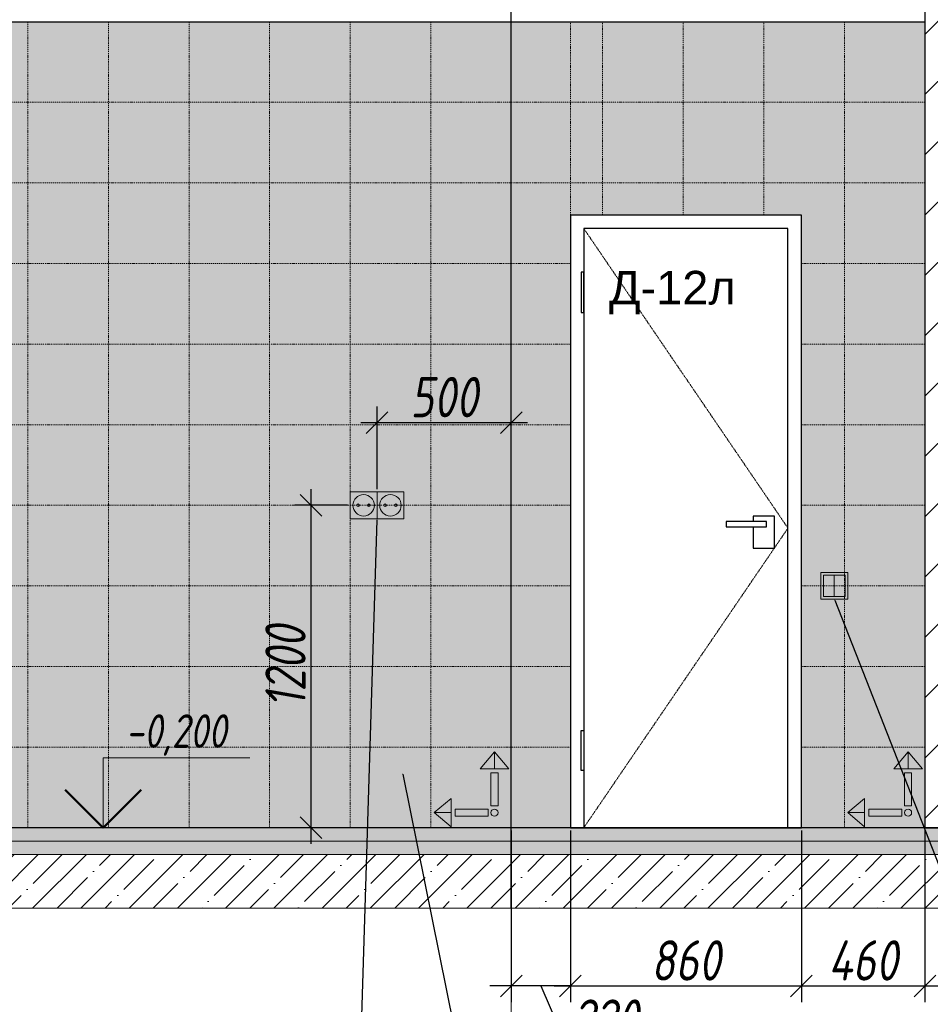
# Model space of a CAD drawing. Header units: millimetres. Extents: x -57162 to 485422, y -209335 to -9481.
# Tile 233 of 256: x 240532 to 243923, y -200444 to -196779. Entities that reach past the tile are written whole.
import ezdxf
from ezdxf import colors
from ezdxf.entities.mleader import LeaderData, LeaderLine
from ezdxf.enums import TextEntityAlignment as Align
from ezdxf.math import Vec2, Vec3

# ---------------------------------------------------------------- set-up
doc = ezdxf.new("R2010")
doc.units = ezdxf.units.MM
doc.linetypes.add('( Hidden )', pattern=[0.375, 0.25, -0.125])
doc.linetypes.add('DASHDOT', pattern=[25.4, 12.7, -6.35, 0, -6.35])
doc.layers.get('Defpoints').update_dxf_attribs({"color": 31})
for name, color, linetype, lineweight in [('A-DETL-GENF', 7, 'Continuous', 5), ('dim_pot', 128, 'Continuous', 9), ('EOM', 1, 'Continuous', 5), ('meb', 26, 'Continuous', 15)]:
    doc.layers.add(name, color=color, linetype=linetype, lineweight=lineweight)
for name, color, linetype, lineweight, true_color in [('dim_per', 7, 'Continuous', 9, 0x1c3800), ('dim_razv', 7, 'DASHDOT', 9, 0x183018), ('pol', 7, 'Continuous', 15, 0x55666d), ('wall_new', 7, 'Continuous', 30, 0x003d7a)]:
    doc.layers.add(name, color=color, linetype=linetype, lineweight=lineweight, true_color=true_color)
doc.styles.add('fl_iso paper', font='isocpeur.ttf', dxfattribs={"width": 0.8, "oblique": 10})
doc.styles.add('In tre', font='isocpeur.ttf', dxfattribs={"width": 0.8, "oblique": 10})
doc.styles.get("Standard").update_dxf_attribs({"font": 'arial.ttf'})
doc.dimstyles.new('In tre 1_50', dxfattribs={"dimtxt": 150, "dimasz": 80, "dimexe": 60, "dimexo": 10, "dimgap": 20, "dimtad": 1, "dimdec": 0, "dimrnd": 5, "dimzin": 0, "dimdsep": 46, "dimtxsty": 'fl_iso paper', "dimblk": 'OBLIQUE', "dimcen": 0, "dimdle": 60, "dimadec": 0, "dimazin": 0, "dimtfac": 1, "dimtdec": 0, "dimtofl": 0, "dimtmove": 1, "dimatfit": 1, "dimfxl": 40, "dimtolj": 1, "dimtzin": 0, "dimarcsym": 1})

# ---------------------------------------------------------------- blocks, each defined once
blk = doc.blocks.new('_Oblique')
at = {"color": 0, "linetype": 'ByBlock', "lineweight": -2}
blk.add_line((-0.5, -0.5), (0.5, 0.5), dxfattribs=at)
blk = doc.blocks.new('*D946')
at = {"layer": 'Defpoints', "color": 0, "linetype": 'ByBlock', "transparency": 16777216}
for p in [(242582.5, -199786.3), (243442.5, -199786.3), (243442.5, -200375.5)]:
    blk.add_point(p, dxfattribs=at)
at = {"layer": 'dim_razv', "color": 0, "linetype": 'ByBlock', "lineweight": -2, "transparency": 16777216}
for p, q in [((242582.5, -199796.3), (242582.5, -200435.5)), ((243442.5, -199796.3), (243442.5, -200435.5)), ((242522.5, -200375.5), (243502.5, -200375.5))]:
    blk.add_line(p, q, dxfattribs=at)
at = {"layer": 'dim_razv', "color": 0, "linetype": 'ByBlock', "lineweight": -2, "transparency": 16777216, "xscale": 80, "yscale": 80, "zscale": 80, "rotation": 180}
blk.add_blockref('_Oblique', (242582.5, -200375.5), dxfattribs=at)
at = {"layer": 'dim_razv', "color": 0, "linetype": 'ByBlock', "lineweight": -2, "transparency": 16777216, "xscale": 80, "yscale": 80, "zscale": 80}
blk.add_blockref('_Oblique', (243442.5, -200375.5), dxfattribs=at)
at = {"layer": 'dim_razv', "color": 0, "linetype": 'ByBlock', "transparency": 16777216, "insert": (243012.5, -200280.5), "char_height": 150, "attachment_point": 5, "style": 'fl_iso paper'}
blk.add_mtext('\\A1;860', dxfattribs=at)
blk = doc.blocks.new('*D947')
at = {"layer": 'Defpoints', "color": 0, "linetype": 'ByBlock', "transparency": 16777216}
for p in [(243442.5, -199786.3), (243902.5, -199786.3), (243902.5, -200375.5)]:
    blk.add_point(p, dxfattribs=at)
at = {"layer": 'dim_razv', "color": 0, "linetype": 'ByBlock', "lineweight": -2, "transparency": 16777216}
for p, q in [((243442.5, -199796.3), (243442.5, -200435.5)), ((243902.5, -199796.3), (243902.5, -200435.5)), ((243382.5, -200375.5), (243962.5, -200375.5))]:
    blk.add_line(p, q, dxfattribs=at)
at = {"layer": 'dim_razv', "color": 0, "linetype": 'ByBlock', "lineweight": -2, "transparency": 16777216, "xscale": 80, "yscale": 80, "zscale": 80, "rotation": 180}
blk.add_blockref('_Oblique', (243442.5, -200375.5), dxfattribs=at)
at = {"layer": 'dim_razv', "color": 0, "linetype": 'ByBlock', "lineweight": -2, "transparency": 16777216, "xscale": 80, "yscale": 80, "zscale": 80}
blk.add_blockref('_Oblique', (243902.5, -200375.5), dxfattribs=at)
at = {"layer": 'dim_razv', "color": 0, "linetype": 'ByBlock', "transparency": 16777216, "insert": (243672.5, -200280.5), "char_height": 150, "attachment_point": 5, "style": 'fl_iso paper'}
blk.add_mtext('\\A1;460', dxfattribs=at)
blk = doc.blocks.new('*D948')
at = {"layer": 'Defpoints', "color": 0, "linetype": 'ByBlock', "transparency": 16777216}
for p in [(242362.5, -199786.3), (242582.5, -199786.3), (242362.5, -200375.5)]:
    blk.add_point(p, dxfattribs=at)
at = {"layer": 'dim_razv', "color": 0, "linetype": 'ByBlock', "lineweight": -2, "transparency": 16777216}
for p, q in [((242362.5, -199796.3), (242362.5, -200435.5)), ((242582.5, -199796.3), (242582.5, -200435.5)), ((242362.5, -200375.5), (242282.5, -200375.5)), ((242582.5, -200375.5), (242362.5, -200375.5)), ((242472.5, -200375.5), (242567, -200595.5)), ((242582.5, -200375.5), (242662.5, -200375.5)), ((242567, -200595.5), (242861.5, -200595.5))]:
    blk.add_line(p, q, dxfattribs=at)
at = {"layer": 'dim_razv', "color": 0, "linetype": 'ByBlock', "lineweight": -2, "transparency": 16777216, "xscale": 80, "yscale": 80, "zscale": 80}
blk.add_blockref('_Oblique', (242362.5, -200375.5), dxfattribs=at)
at = {"layer": 'dim_razv', "color": 0, "linetype": 'ByBlock', "lineweight": -2, "transparency": 16777216, "xscale": 80, "yscale": 80, "zscale": 80, "rotation": 180}
blk.add_blockref('_Oblique', (242582.5, -200375.5), dxfattribs=at)
at = {"layer": 'dim_razv', "color": 0, "linetype": 'ByBlock', "transparency": 16777216, "insert": (242714.2, -200500.5), "char_height": 150, "attachment_point": 5, "style": 'fl_iso paper'}
blk.add_mtext('\\A1;220', dxfattribs=at)
blk = doc.blocks.new('1')
at = {"layer": 'pol', "linetype": 'ByBlock'}
h = blk.add_hatch(color=1, dxfattribs=at)
h.paths.add_polyline_path([(35776.4, 73135.4), (35803.1, 73135.4), (35803.1, 73259), (35776.4, 73259)])
h.paths.add_polyline_path([(35789.8, 73274.6), (35843.2, 73274.6), (35789.8, 73338.2)])
h.paths.add_polyline_path([(35789.8, 73274.6), (35736.3, 73274.6), (35789.8, 73338.2)])
edge = h.paths.add_edge_path()
edge.add_arc((35789.8, 73110.5), 13.4, 0, 360)
h = blk.add_hatch(color=1, dxfattribs=at)
h.paths.add_polyline_path([(35813.3, 73097.1), (35813.3, 73123.9), (35936.9, 73123.9), (35936.9, 73097.1)])
h.paths.add_polyline_path([(35952.5, 73110.5), (35952.5, 73164), (36016.1, 73110.5)])
h.paths.add_polyline_path([(35952.5, 73110.5), (35952.5, 73057), (36016.1, 73110.5)])
at = {"layer": 'pol', "color": 1, "linetype": 'ByBlock'}
for points in [[(35789.8, 73274.6), (35736.3, 73274.6), (35789.8, 73338.2), (35789.8, 73274.6)], [(35789.8, 73274.6), (35843.2, 73274.6), (35789.8, 73338.2), (35789.8, 73274.6)], [(35952.5, 73110.5), (35952.5, 73164), (36016.1, 73110.5), (35952.5, 73110.5)], [(35952.5, 73110.5), (35952.5, 73057), (36016.1, 73110.5), (35952.5, 73110.5)]]:
    blk.add_lwpolyline(points, dxfattribs=at)
for points in [[(35776.4, 73135.4), (35803.1, 73135.4), (35803.1, 73259), (35776.4, 73259)], [(35813.3, 73097.1), (35813.3, 73123.9), (35936.9, 73123.9), (35936.9, 73097.1)]]:
    blk.add_lwpolyline(points, close=True, dxfattribs=at)
blk.add_circle((35789.8, 73110.5), 13.4, dxfattribs=at)
blk = doc.blocks.new('*U954')
at = {"layer": 'dim_razv', "color": 253, "ltscale": 0.3, "transparency": 33554687}
blk.add_lwpolyline([(0, -1500), (0, 1500)], dxfattribs=at)
blk = doc.blocks.new('*U955')
at = {"layer": 'dim_pot', "color": 0, "linetype": 'ByBlock', "lineweight": -2, "transparency": 16777216}
for p in [(0, 0), (300, 0), (600, 0), (900, 0), (1200, 0), (1500, 0), (1800, 0), (2100, 0), (2400, 0)]:
    blk.add_blockref('*U954', p, dxfattribs=at)
blk = doc.blocks.new('*U1969')
for p, q in [((5, 10), (5, 15.19)), ((5, 15.19), (15.916, 15.19)), ((0, 10), (10, 10))]:
    blk.add_line(p, q)
at = {"lineweight": 50}
for q in [(2.172, 12.828), (7.828, 12.828)]:
    blk.add_line((5, 10), q, dxfattribs=at)
at = {"style": 'In tre', "oblique": 10, "width": 0.8}
blk.add_attdef('ВЫСОТА', text='', height=2.5, dxfattribs=at).set_placement((10.458, 15.19), align=Align.BOTTOM_CENTER)
blk = doc.blocks.new('*D1982')
at = {"layer": 'Defpoints', "color": 0, "linetype": 'ByBlock', "transparency": 16777216}
for p in [(241762.5, -198586.3), (241616.6, -199786.3), (241762.5, -199786.3)]:
    blk.add_point(p, dxfattribs=at)
at = {"layer": 'dim_razv', "color": 0, "linetype": 'ByBlock', "lineweight": -2, "transparency": 16777216}
for p, q in [((241616.6, -198526.3), (241616.6, -199846.3)), ((241752.5, -198586.3), (241556.6, -198586.3)), ((241752.5, -199786.3), (241556.6, -199786.3))]:
    blk.add_line(p, q, dxfattribs=at)
at = {"layer": 'dim_razv', "color": 0, "linetype": 'ByBlock', "lineweight": -2, "transparency": 16777216, "xscale": 80, "yscale": 80, "zscale": 80}
for p, rotation in [((241616.6, -198586.3), 90), ((241616.6, -199786.3), 270)]:
    blk.add_blockref('_Oblique', p, dxfattribs=dict(at, rotation=rotation))
at = {"layer": 'dim_razv', "color": 0, "linetype": 'ByBlock', "transparency": 16777216, "insert": (241521.6, -199186.3), "char_height": 150, "attachment_point": 5, "rotation": 90, "style": 'fl_iso paper'}
blk.add_mtext('\\A1;1200', dxfattribs=at)
blk = doc.blocks.new('*D1983')
at = {"layer": 'Defpoints', "color": 0, "linetype": 'ByBlock', "transparency": 16777216}
for p in [(242362.5, -198278.7), (241862.5, -198536.3), (242362.5, -198536.3)]:
    blk.add_point(p, dxfattribs=at)
at = {"layer": 'dim_razv', "color": 0, "linetype": 'ByBlock', "lineweight": -2, "transparency": 16777216}
for p, q in [((241862.5, -198526.3), (241862.5, -198218.7)), ((242362.5, -198526.3), (242362.5, -198218.7)), ((241802.5, -198278.7), (242422.5, -198278.7))]:
    blk.add_line(p, q, dxfattribs=at)
at = {"layer": 'dim_razv', "color": 0, "linetype": 'ByBlock', "lineweight": -2, "transparency": 16777216, "xscale": 80, "yscale": 80, "zscale": 80, "rotation": 180}
blk.add_blockref('_Oblique', (241862.5, -198278.7), dxfattribs=at)
at = {"layer": 'dim_razv', "color": 0, "linetype": 'ByBlock', "lineweight": -2, "transparency": 16777216, "xscale": 80, "yscale": 80, "zscale": 80}
blk.add_blockref('_Oblique', (242362.5, -198278.7), dxfattribs=at)
at = {"layer": 'dim_razv', "color": 0, "linetype": 'ByBlock', "transparency": 16777216, "insert": (242112.5, -198183.7), "char_height": 150, "attachment_point": 5, "style": 'fl_iso paper'}
blk.add_mtext('\\A1;500', dxfattribs=at)

msp = doc.modelspace()

# ---------------------------------------------------------------- hatches: boundary and pattern name
at = {"layer": 'A-DETL-GENF'}
h = msp.add_hatch(dxfattribs=at)
h.set_pattern_fill('AR-CONC', color=256, style=0)
h.set_pattern_definition([(50, (117373.31, -207627.55), (182.18467, -15.93909), [19.05, -209.55]), (355, (117373.31, -207627.55), (-35.24342, 191.05685), [15.24, -167.64058]), (100.45144, (117388.5, -207628.88), (146.94125, 175.11775), [16.19, -178.09024]), (46.1842, (117373.31, -207576.75), (271.07904, -42.04233), [28.575, -314.325]), (96.63556, (117395.9, -207580.25), (237.40413, 247.4261), [24.285, -267.1356]), (351.18415, (117373.3, -207576.75), (237.40413, 247.4261), [22.85997, -251.45973]), (21, (117398.71, -207589.45), (151.61439, -102.2652), [19.05, -209.55]), (326, (117398.71, -207589.45), (61.80203, 184.18797), [15.24, -167.64]), (71.45144, (117411.35, -207597.97), (213.41642, 81.92277), [16.19, -178.08994]), (37.5, (117373.313, -207627.55), (3.088603, 84.55504), [0, -165.608, 0, -170.18, 0, -168.275]), (7.5, (117373.31, -207627.55), (66.81966, 100.180575), [0, -97.028, 0, -161.798, 0, -64.135]), (327.5, (117316.67, -207627.55), (135.590595, -5.728744), [0, -63.5, 0, -198.12, 0, -262.89]), (317.5, (117291.27, -207627.55), (148.12918, 25.42649), [0, -82.55, 0, -131.572, 0, -186.69])])
h.paths.add_polyline_path([(237447.5, -199836.3), (247078, -199836.3), (247078, -199786.3), (237447.5, -199786.3)])
h = msp.add_hatch(dxfattribs=at)
h.set_pattern_fill('ANSI35', color=256, scale=10, style=0)
h.set_pattern_definition([(45, (117373.313, -207627.55), (-44.90128, 44.90128), []), (45, (117418.215, -207627.55), (-44.90128, 44.90128), [79.375, -15.875, 0, -15.875])])
h.paths.add_polyline_path([(247078, -199886.3), (237447.5, -199886.3), (237447.5, -199836.3), (247078, -199836.3)])
h = msp.add_hatch(dxfattribs=at)
h.set_pattern_fill('ANSI35', color=256, scale=20, style=0)
h.set_pattern_definition([(45, (117373.31, -207627.55), (-89.80256, 89.80256), []), (45, (117463.12, -207627.55), (-89.80256, 89.80256), [158.75, -31.75, 0, -31.75])])
h.paths.add_polyline_path([(237447.5, -200086.3), (247078, -200086.3), (247078, -199886.3), (237447.5, -199886.3)])
at = {"layer": 'dim_razv', "true_color": 0xffffff, "transparency": 33554687}
h = msp.add_hatch(dxfattribs=at)
h.set_pattern_fill('AR-SAND', scale=2, angle=315)
h.set_pattern_definition([(352.5, (120932.77, 10341.21), (66.950698, 71.47627), [0, -77.216, 0, -86.36, 0, -82.55]), (322.5, (120932.77, 10341.21), (164.94657, 37.802186), [0, -41.656, 0, -69.596, 0, -26.67]), (282.5, (120888.59, 10385.395), (112.066462, -111.659965), [0, -25.4, 0, -91.44, 0, -119.38]), (272.5, (120888.59, 10385.4), (139.51016, -76.45622), [0, -12.7, 0, -59.944, 0, -68.58])])
h.paths.add_polyline_path([(243442.5, -197506.3), (242582.5, -197506.3), (242582.5, -199786.3), (243442.5, -199786.3)], flags=16)
h.paths.add_polyline_path([(244002.5, -196786.3), (244002.5, -199786.3), (246792.5, -199786.3), (246792.5, -196786.3)])
h.paths.add_polyline_path([(238032.5, -196786.3), (238032.5, -199786.3), (243902.5, -199786.3), (243902.5, -196786.3)])
at = {"layer": 'wall_new', "linetype": 'ByBlock', "lineweight": 5}
h = msp.add_hatch(dxfattribs=at)
h.set_pattern_fill('ANSI31', color=256, scale=50)
h.set_pattern_definition([(45, (85873.8, -276284.8), (-112.2532, 112.2532), [])])
h.paths.add_polyline_path([(243902.5, -199786.3), (244002.5, -199786.3), (244002.5, -196686.3), (243902.5, -196686.3)])

# ---------------------------------------------------------------- linework, layer by layer
at = {"lineweight": 30}
msp.add_lwpolyline([(242362.5, -200086.3), (242362.5, -194236.3)], dxfattribs=at)
at = {"linetype": 'ByBlock'}
for points in [[(244002.5, -196786.3), (246792.5, -196786.3), (246792.5, -199786.3), (237932.5, -199786.3), (237932.5, -196786.3)], [(238032.5, -196786.3), (243902.5, -196786.3)], [(243262.5, -198666.3), (243262.5, -198746.3), (243342.5, -198746.3), (243342.5, -198626.3), (243262.5, -198626.3), (243262.5, -198646.3)]]:
    msp.add_lwpolyline(points, dxfattribs=at)
at = {"lineweight": 13}
msp.add_lwpolyline([(238032.5, -196786.3), (243902.5, -196786.3)], dxfattribs=at)
for points in [[(243442.5, -199786.3), (242582.5, -199786.3), (242582.5, -197506.3), (243442.5, -197506.3)], [(237447.5, -199836.3), (247078, -199836.3), (247078, -199786.3), (237447.5, -199786.3)], [(247078, -199886.3), (237447.5, -199886.3), (237447.5, -199836.3), (247078, -199836.3)], [(237447.5, -200086.3), (247078, -200086.3), (247078, -199886.3), (237447.5, -199886.3)]]:
    msp.add_lwpolyline(points, close=True, dxfattribs=at)
at = {"linetype": 'ByBlock'}
for points in [[(243442.5, -197506.3), (242582.5, -197506.3), (242582.5, -199786.3), (243442.5, -199786.3)], [(243392.5, -197556.3), (242632.5, -197556.3), (242632.5, -199786.3), (243392.5, -199786.3)], [(242632.5, -197718.7), (242622.5, -197718.7), (242622.5, -197868.7), (242632.5, -197868.7)], [(243312.5, -198646.3), (243162.5, -198646.3), (243162.5, -198666.3), (243312.5, -198666.3)], [(242632.5, -199574), (242622.5, -199574), (242622.5, -199424), (242632.5, -199424)]]:
    msp.add_lwpolyline(points, close=True, dxfattribs=at)
at = {"color": 253, "linetype": '( Hidden )', "lineweight": 13, "ltscale": 15}
msp.add_lwpolyline([(242632.5, -197556.3), (243392.5, -198671.3), (242632.5, -199786.3)], dxfattribs=at)
at = {"layer": 'dim_razv', "color": 253, "ltscale": 0.3, "transparency": 33554687}
for points in [[(243902.5, -196786.3), (238032.5, -196786.3)], [(242582.5, -197506.3), (242582.5, -196786.3)], [(242702.5, -197506.3), (242702.5, -196786.3)], [(243002.5, -197506.3), (243002.5, -196786.3)], [(243302.5, -197506.3), (243302.5, -196786.3)], [(243602.5, -199786.3), (243602.5, -196786.3)], [(243902.5, -197086.3), (238032.5, -197086.3)], [(243902.5, -197386.3), (238032.5, -197386.3)], [(238032.5, -197686.3), (242582.5, -197686.3)], [(243442.5, -197686.3), (243902.5, -197686.3)], [(238032.5, -197986.3), (242582.5, -197986.3)], [(243442.5, -197986.3), (243902.5, -197986.3)], [(238032.5, -198286.3), (242582.5, -198286.3)], [(243442.5, -198286.3), (243902.5, -198286.3)], [(238032.5, -198586.3), (242582.5, -198586.3)], [(243442.5, -198586.3), (243902.5, -198586.3)], [(238032.5, -198886.3), (242582.5, -198886.3)], [(243442.5, -198886.3), (243902.5, -198886.3)], [(238032.5, -199186.3), (242582.5, -199186.3)], [(243442.5, -199186.3), (243902.5, -199186.3)], [(237932.5, -199486.3), (242582.5, -199486.3)], [(243442.5, -199486.3), (243902.5, -199486.3)]]:
    msp.add_lwpolyline(points, dxfattribs=at)
at = {"layer": 'EOM', "color": 172, "linetype": 'ByBlock', "true_color": 0x0000d6}
for points in [[(241862.5, -198636.3), (241762.5, -198636.3), (241762.5, -198536.3), (241862.5, -198536.3)], [(241962.5, -198636.3), (241862.5, -198636.3), (241862.5, -198536.3), (241962.5, -198536.3)]]:
    msp.add_lwpolyline(points, close=True, dxfattribs=at)
at = {"layer": 'EOM', "color": 252, "linetype": 'ByBlock'}
for points in [[(243615, -198936.3), (243515, -198936.3), (243515, -198836.3), (243615, -198836.3)], [(243605, -198926.3), (243525, -198926.3), (243525, -198846.3), (243605, -198846.3)]]:
    msp.add_lwpolyline(points, close=True, dxfattribs=at)
msp.add_lwpolyline([(243565, -198846.3), (243565, -198926.3)], dxfattribs=at)
at = {"layer": 'EOM', "color": 172, "linetype": 'ByBlock', "true_color": 0x0000d6}
for centre, radius in [((241812.5, -198586.3), 40), ((241912.5, -198586.3), 40), ((241792.5, -198586.3), 5), ((241832.5, -198586.3), 5), ((241892.5, -198586.3), 5), ((241932.5, -198586.3), 5)]:
    msp.add_circle(centre, radius, dxfattribs=at)
at = {"layer": 'meb', "color": 5, "true_color": 0x0505ff}
msp.add_lwpolyline([(242362.5, -199799.8), (242362.5, -201104)], dxfattribs=at)
at = {"layer": 'wall_new', "linetype": 'ByBlock'}
msp.add_lwpolyline([(243902.5, -199786.3), (244002.5, -199786.3), (244002.5, -196686.3), (243902.5, -196686.3)], close=True, dxfattribs=at)

# ---------------------------------------------------------------- block references
at = {"linetype": 'ByBlock', "xscale": -0.9938708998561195, "yscale": 0.9938708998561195, "zscale": 0.9938708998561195}
for p in [(277870.2, -272392.7), (279410.2, -272392.7)]:
    msp.add_blockref('1', p, dxfattribs=at)
at = {"layer": 'dim_pot', "linetype": 'ByBlock', "xscale": -1}
msp.add_blockref('*U955', (242062.5, -198286.3), dxfattribs=at)
at = {"layer": 'dim_razv', "linetype": 'ByBlock', "xscale": 50, "yscale": 50, "zscale": 50}
msp.add_blockref('*U1969', (240592.5, -200286.3), dxfattribs=at).add_auto_attribs({'ВЫСОТА': '-0,200'})

# ---------------------------------------------------------------- texts
at = {"linetype": 'ByBlock', "insert": (242961.8, -197794.4), "char_height": 125, "attachment_point": 5}
msp.add_mtext_dynamic_manual_height_columns('Д-12л', width=726.14, gutter_width=12.5, heights=[0], dxfattribs=at)

# ---------------------------------------------------------------- dimensions: what is measured, and where the dimension line sits
at = {"layer": 'dim_razv', "linetype": 'ByBlock'}
for base, p1, p2, picture, middle in [((242362.5, -198278.7), (241862.5, -198536.3), (242362.5, -198536.3), '*D1983', (242112.5, -198183.7)), ((243442.5, -200375.5), (242582.5, -199786.3), (243442.5, -199786.3), '*D946', (243012.5, -200280.5)), ((243902.5, -200375.5), (243442.5, -199786.3), (243902.5, -199786.3), '*D947', (243672.5, -200280.5))]:
    dim = msp.add_linear_dim(base=base, p1=p1, p2=p2, dimstyle='In tre 1_50', dxfattribs=at)
    dim.commit()
    dim.dimension.update_dxf_attribs({"geometry": picture, "text_midpoint": middle})
dim = msp.add_linear_dim(base=(241616.6, -199786.3), p1=(241762.5, -198586.3), p2=(241762.5, -199786.3), angle=90, dimstyle='In tre 1_50', dxfattribs=at)
dim.commit()
dim.dimension.update_dxf_attribs({"geometry": '*D1982', "text_midpoint": (241521.6, -199186.3)})
dim = msp.add_linear_dim(base=(242362.5, -200375.5), p1=(242582.5, -199786.3), p2=(242362.5, -199786.3), dimstyle='In tre 1_50', dxfattribs=at)
dim.commit()
dim.dimension.update_dxf_attribs({"geometry": '*D948', "text_midpoint": (242587, -200595.5), "dimtype": 160})

# ---------------------------------------------------------------- leaders
at = {"layer": 'dim_per', "linetype": 'ByBlock'}
ml = msp.add_multileader_mtext('Standard', dxfattribs=at)
ml.set_content('Отверстие 112, с заполнением И-17, размер проема - 500х600(Н)мм; отделка дверцы (тех.лючка) аналогично отделке стены', color=256, style='fl_iso paper')
ml.set_leader_properties()
ml.build(insert=Vec2(0, 0))
ml.multileader.update_dxf_attribs({"text_left_attachment_type": 6, "text_right_attachment_type": 6, "dogleg_length": 252.8})
ctx = ml.context
ctx.base_point, ctx.char_height, ctx.plane_origin = Vec3(239721.3, -195941), 140, Vec3(242718.6, -192926.4)
ctx.left_attachment, ctx.right_attachment = 6, 6
notes = []
notes.append((ctx, [(1, (1, 1, 0), (239643.6, -195941), (1, 0), 77.7, [(0, [(238433.4, -198286.3)], 0, [])])]))
ctx.mtext.insert, ctx.mtext.width, ctx.mtext.flow_direction = Vec3(239723.3, -195773), 2798.516, 5
ml = msp.add_multileader_mtext('Standard', dxfattribs=at)
ml.set_content('Розетки влагостойкие \\Pна стене', color=256, style='fl_iso paper')
ml.set_leader_properties()
ml.build(insert=Vec2(0, 0))
ml.multileader.update_dxf_attribs({"text_left_attachment_type": 6, "text_right_attachment_type": 6, "dogleg_length": 252.8})
ctx = ml.context
ctx.base_point, ctx.char_height, ctx.plane_origin = Vec3(240123.9, -200941.4), 140, Vec3(248035.8, -209093.2)
ctx.left_attachment, ctx.right_attachment = 6, 6
notes.append((ctx, [(0, (1, 1, 0), (241791, -200941.4), (-1, 0), 53.6, [(1, [(241862.5, -198636.3)], 0, [])])]))
ctx.mtext.insert, ctx.mtext.width, ctx.mtext.flow_direction = Vec3(240125.9, -200773.4), 2183.265, 5
ml = msp.add_multileader_mtext('Standard', dxfattribs=at)
ml.set_content('Выключатели \\Pна стене, Н=900мм', color=256, style='fl_iso paper')
ml.set_leader_properties()
ml.build(insert=Vec2(0, 0))
ml.multileader.update_dxf_attribs({"text_left_attachment_type": 6, "text_right_attachment_type": 6, "dogleg_length": 252.8})
ctx = ml.context
ctx.base_point, ctx.char_height, ctx.plane_origin = Vec3(244400.1, -200977.9), 140, Vec3(254411.5, -201096.9)
ctx.left_attachment, ctx.right_attachment = 6, 6
notes.append((ctx, [(1, (1, 1, 0), (244367.2, -200977.9), (1, 0), 32.9, [(0, [(243565, -198936.3)], 0, [])])]))
ctx.mtext.insert, ctx.mtext.width, ctx.mtext.flow_direction = Vec3(244402.1, -200809.9), 2183.265, 5
ml = msp.add_multileader_mtext('Standard', dxfattribs=at)
ml.set_content('Отделка стен - плитка керамогранитная\\Pрисунок под бетон, размер - 300х300мм', color=256, style='fl_iso paper')
ml.set_leader_properties()
ml.build(insert=Vec2(0, 0))
ml.multileader.update_dxf_attribs({"text_left_attachment_type": 6, "text_right_attachment_type": 6, "dogleg_length": 252.8})
ctx = ml.context
ctx.base_point, ctx.char_height, ctx.plane_origin = Vec3(242394.1, -201502.9), 140, Vec3(246393.4, -199582.8)
ctx.left_attachment, ctx.right_attachment, ctx.text_align_type = 6, 6, 2
notes.append((ctx, [(0, (1, 1, 0), (242344, -201502.9), (1, 0), 50.2, [(0, [(241958.2, -199582.8)], 0, [])])]))
ctx.mtext.insert, ctx.mtext.alignment, ctx.mtext.flow_direction = Vec3(245431, -201320.9), 3, 5
ml = msp.add_multileader_mtext('Standard', dxfattribs=at)
ml.set_content('Отверстие 348, размер 300х200(Н)мм, \\Pдля коммуникаций ВК', color=256, style='fl_iso paper')
ml.set_leader_properties()
ml.build(insert=Vec2(0, 0))
ml.multileader.update_dxf_attribs({"text_left_attachment_type": 6, "text_right_attachment_type": 6, "dogleg_length": 252.8})
ctx = ml.context
ctx.base_point, ctx.char_height, ctx.plane_origin = Vec3(239313.3, -201483), 140, Vec3(239900.4, -198719)
ctx.left_attachment, ctx.right_attachment = 6, 6
notes.append((ctx, [(1, (1, 1, 0), (239277.9, -201483), (1, 0), 35.4, [(0, [(239073.7, -199716.3)], 0, [])])]))
ctx.mtext.insert, ctx.mtext.width, ctx.mtext.flow_direction = Vec3(239315.3, -201301), 3009.121, 5
for ctx, leaders in notes:
    for number, flags, end, landing, length, lines in leaders:
        leader = LeaderData()
        leader.index, (leader.has_last_leader_line, leader.has_dogleg_vector, leader.attachment_direction) = number, flags
        leader.last_leader_point, leader.dogleg_vector, leader.dogleg_length = Vec3(end), Vec3(landing), length
        for number, points, colour, breaks in lines:
            line = LeaderLine()
            line.index, line.vertices, line.color, line.breaks = number, Vec3.list(points), colors.encode_raw_color(colour), breaks
            leader.lines.append(line)
        ctx.leaders.append(leader)

doc.saveas('drawing.dxf')
